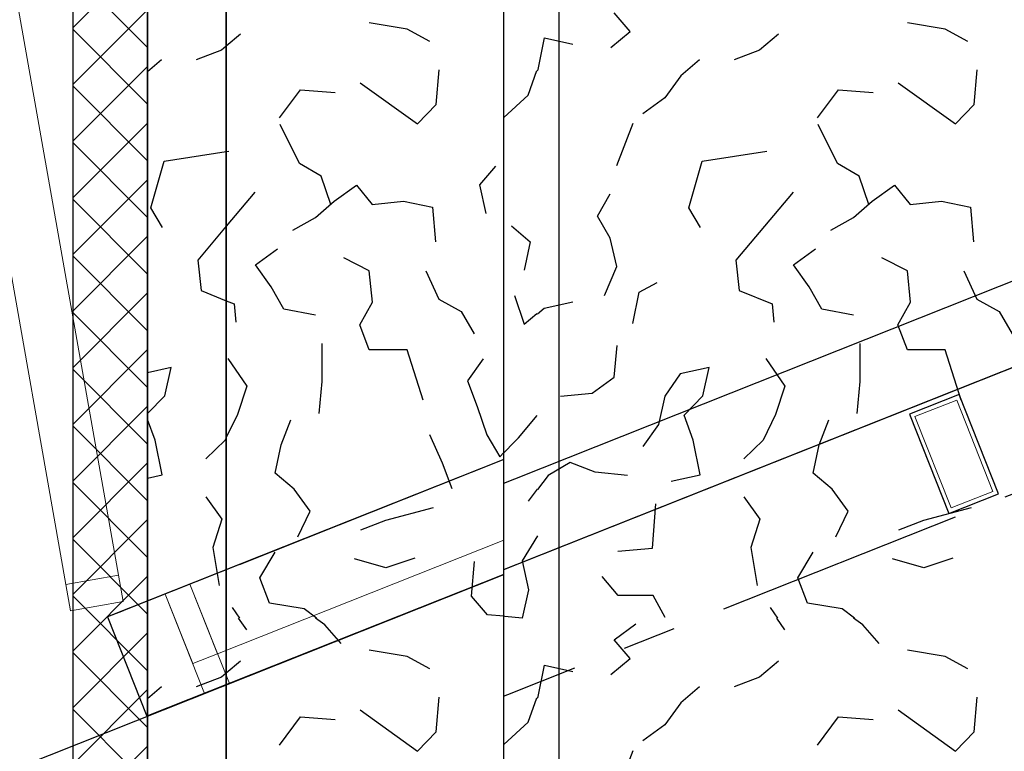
# Model space of a CAD drawing. Extents: x 1006 to 5197, y -24 to 263.
# Tile 36 of 124: x 1035.58 to 1037.42, y 18.53 to 19.9. Entities that reach past the tile are written whole.
import ezdxf

# ---------------------------------------------------------------- set-up
doc = ezdxf.new("R2010")
doc.units = 0
doc.header["$MEASUREMENT"] = 0
for name, pattern in [('B0605', [0.96667, 0.53333, -0.233337, 3.33333e-06, -0.2]), ('B0805', [1.366667, 0.566667, -0.1, 0.033333, -0.1, 0.466667, -0.1]), ('Wipeout_Contour', [1000, 0, -1000])]:
    doc.linetypes.add(name, pattern=pattern)
for name, color, linetype in [('21 Buitenwanden', 7, 'Continuous'), ('27 Daken', 7, 'Continuous'), ('28 Draagconstructies', 7, 'Continuous'), ('A Patches', 7, 'Continuous'), ('A Stramien', 7, 'Continuous')]:
    doc.layers.add(name, color=color, linetype=linetype)
doc.styles.get("Standard").update_dxf_attribs({"font": 'txt', "bigfont": 'BIGFONT.SHX'})
doc.dimstyles.new('GENERATED_STYLE__1', dxfattribs={"dimtxt": 0.25, "dimasz": 0.19, "dimexe": 0.18, "dimexo": 0, "dimgap": 0.09, "dimtad": 1, "dimdec": 0, "dimlfac": 1000, "dimzin": 0, "dimdsep": 46, "dimtxsty": 'Standard', "dimblk": 'ARROWHEAD_7', "dimblk1": 'ARROWHEAD_7', "dimblk2": 'ARROWHEAD_7', "dimcen": 0.09, "dimclrd": 7, "dimclre": 7, "dimclrt": 7, "dimadec": 1, "dimazin": 0, "dimtfac": 1, "dimtdec": 4, "dimtmove": 0, "dimatfit": 3, "dimfxl": 0, "dimtolj": 1, "dimtzin": 0, "dimarcsym": 0})
doc.dimstyles.new('GENERATED_STYLE__2', dxfattribs={"dimtxt": 0.25, "dimasz": 0.19, "dimexe": 0.18, "dimexo": 0, "dimgap": 0.09, "dimtad": 1, "dimtih": 1, "dimtoh": 1, "dimdec": 0, "dimlfac": 1000, "dimzin": 0, "dimdsep": 46, "dimtxsty": 'Standard', "dimblk": 'ARROWHEAD_7', "dimblk1": 'ARROWHEAD_7', "dimblk2": 'ARROWHEAD_7', "dimcen": 0.09, "dimclrd": 7, "dimclre": 7, "dimclrt": 7, "dimadec": 1, "dimazin": 0, "dimtfac": 1, "dimtdec": 4, "dimtmove": 0, "dimatfit": 3, "dimfxl": 0, "dimtolj": 1, "dimtzin": 0, "dimarcsym": 0})

# ---------------------------------------------------------------- blocks, each defined once
blk = doc.blocks.new('WALL_481_2', base_point=(1035.8002, 18.7634))
at = {"color": 254, "linetype": 'Wipeout_Contour', "lineweight": 0, "ltscale": 4164.534371}
blk.add_wipeout([(1035.7404, 18.5782), (1046.1084, 22.7001), (1046.053, 22.8395), (1035.8002, 18.7634)], dxfattribs=at).dxf.layer = '21 Buitenwanden'
at = {"layer": '21 Buitenwanden', "linetype": 'Continuous'}
for p, q in [((1046.053, 22.8395), (1035.8002, 18.7634)), ((1035.7404, 18.5782), (1046.1084, 22.7001))]:
    blk.add_line(p, q, dxfattribs=at)
blk = doc.blocks.new('*D345', base_point=(988.2137, 0))
at = {"layer": 'A Stramien', "linetype": 'Continuous'}
for p, q in [((1027.0884, 19.7929), (1026.95, 20.1415)), ((1020.3743, 17.3276), (1027.0657, 19.9857)), ((1013.8894, 14.7515), (1020.3743, 17.3276))]:
    blk.add_line(p, q, dxfattribs=at)
blk.add_circle((1027.0192, 19.9672), 0.05, dxfattribs=at)
at = {"layer": 'A Stramien', "insert": (1023.179, 18.7645), "char_height": 0.25, "attachment_point": 1, "rotation": 21.665}
blk.add_mtext('{7.200}', dxfattribs=at)
blk = doc.blocks.new('ARROWHEAD_7')
at = {"color": 0, "linetype": 'Continuous', "lineweight": 0}
for p, q in [((0, -0.25), (0, 0.25)), ((0, 0), (-1, 0)), ((-0.25, 0), (0.25, 0))]:
    blk.add_line(p, q, dxfattribs=at)
blk.add_circle((0, 0), 0.25, dxfattribs=at)
blk = doc.blocks.new('*D346', base_point=(988.2137, 0))
at = {"layer": 'A Stramien', "linetype": 'Continuous'}
for p, q in [((1033.7798, 22.451), (1033.6414, 22.7995)), ((1027.0657, 19.9857), (1033.7571, 22.6437)), ((1020.3743, 17.3276), (1027.0657, 19.9857))]:
    blk.add_line(p, q, dxfattribs=at)
blk.add_circle((1033.7106, 22.6253), 0.05, dxfattribs=at)
at = {"layer": 'A Stramien', "insert": (1029.8704, 21.4226), "char_height": 0.25, "attachment_point": 1, "rotation": 21.665}
blk.add_mtext('{7.200}', dxfattribs=at)
blk = doc.blocks.new('*D347', base_point=(988.2137, 0))
at = {"layer": 'A Stramien', "linetype": 'Continuous'}
for p, q in [((1040.4712, 25.1091), (1040.3328, 25.4576)), ((1033.7571, 22.6437), (1040.4484, 25.3018)), ((1027.0657, 19.9857), (1033.7571, 22.6437))]:
    blk.add_line(p, q, dxfattribs=at)
blk.add_circle((1040.402, 25.2834), 0.05, dxfattribs=at)
at = {"layer": 'A Stramien', "insert": (1036.5618, 24.0807), "char_height": 0.25, "attachment_point": 1, "rotation": 21.665}
blk.add_mtext('{7.200}', dxfattribs=at)
blk = doc.blocks.new('*D348', base_point=(988.2137, 0))
at = {"layer": 'A Stramien', "linetype": 'Continuous'}
for p, q in [((1047.1626, 27.7672), (1047.0241, 28.1157)), ((1040.4484, 25.3018), (1047.1398, 27.9599)), ((1033.7571, 22.6437), (1040.4484, 25.3018))]:
    blk.add_line(p, q, dxfattribs=at)
blk.add_circle((1047.0934, 27.9415), 0.05, dxfattribs=at)
at = {"layer": 'A Stramien', "insert": (1044.457, 27.217), "char_height": 0.25, "attachment_point": 1, "rotation": 21.665}
blk.add_mtext('{7.200}', dxfattribs=at)
blk = doc.blocks.new('*D349', base_point=(988.2137, 0))
at = {"layer": 'A Stramien', "linetype": 'Continuous'}
for p, q in [((1053.854, 30.4253), (1053.7155, 30.7738)), ((1047.1398, 27.9599), (1053.8312, 30.618)), ((1040.4484, 25.3018), (1047.1398, 27.9599))]:
    blk.add_line(p, q, dxfattribs=at)
at = {"layer": 'A Stramien', "insert": (1049.9445, 29.3969), "char_height": 0.25, "attachment_point": 1, "rotation": 21.665}
blk.add_mtext('{7.200}', dxfattribs=at)
blk = doc.blocks.new('*D350', base_point=(988.2137, 0))
at = {"layer": 'A Stramien', "linetype": 'Continuous'}
for p, q in [((1053.8312, 30.618), (1057.1769, 31.9471)), ((1047.1398, 27.9599), (1053.8312, 30.618))]:
    blk.add_line(p, q, dxfattribs=at)
blk.add_circle((1053.7847, 30.5996), 0.05, dxfattribs=at)
at = {"layer": 'A Stramien', "insert": (1054.9631, 31.3904), "char_height": 0.25, "attachment_point": 1, "rotation": 21.665}
blk.add_mtext('{3.600}', dxfattribs=at)
blk = doc.blocks.new('*D351', base_point=(988.2137, 0))
at = {"layer": 'A Stramien', "linetype": 'Continuous'}
for p, q in [((1063.891, 34.4124), (1063.7526, 34.7609)), ((1063.7753, 34.5682), (1063.9147, 34.6236)), ((1057.1769, 31.9471), (1063.7753, 34.5682)), ((1057.1996, 31.7543), (1057.0612, 32.1029)), ((1053.8312, 30.618), (1057.1769, 31.9471))]:
    blk.add_line(p, q, dxfattribs=at)
for centre in [(1063.8218, 34.5867), (1057.1304, 31.9286)]:
    blk.add_circle(centre, 0.05, dxfattribs=at)
at = {"layer": 'A Stramien', "insert": (1059.9816, 33.384), "char_height": 0.25, "attachment_point": 1, "rotation": 21.665}
blk.add_mtext('{7.200}', dxfattribs=at)
blk = doc.blocks.new('*D355', base_point=(988.2137, 0))
at = {"layer": 'A Stramien', "linetype": 'Continuous'}
for p, q in [((1032.4831, 33.5873), (1032.4831, 33.9623)), ((1044.0071, 33.5873), (1044.0071, 33.9623)), ((1030.7271, 33.7748), (1032.5331, 33.7748)), ((1032.5331, 33.7748), (1044.0571, 33.7748))]:
    blk.add_line(p, q, dxfattribs=at)
for centre in [(1032.4831, 33.7748), (1044.0071, 33.7748)]:
    blk.add_circle(centre, 0.05, dxfattribs=at)
at = {"layer": 'A Stramien', "insert": (1037.7404, 34.0748), "char_height": 0.25, "attachment_point": 1}
blk.add_mtext('{11.524}', dxfattribs=at)
blk = doc.blocks.new('*D356', base_point=(988.2137, 0))
at = {"layer": 'A Stramien', "linetype": 'Continuous'}
for p, q in [((1044.0071, 33.5873), (1044.0071, 33.9623)), ((1049.8006, 33.5873), (1049.8006, 33.9623)), ((1032.5331, 33.7748), (1044.0571, 33.7748)), ((1044.0571, 33.7748), (1049.8506, 33.7748))]:
    blk.add_line(p, q, dxfattribs=at)
for centre in [(1044.0071, 33.7748), (1049.8006, 33.7748)]:
    blk.add_circle(centre, 0.05, dxfattribs=at)
at = {"layer": 'A Stramien', "insert": (1046.4909, 34.0748), "char_height": 0.25, "attachment_point": 1}
blk.add_mtext('{5.794}', dxfattribs=at)
blk = doc.blocks.new('*D357', base_point=(988.2137, 0))
at = {"layer": 'A Stramien', "linetype": 'Continuous'}
for p, q in [((1049.8006, 33.5873), (1049.8006, 33.9623)), ((1055.5648, 33.5873), (1055.5648, 33.9623)), ((1044.0571, 33.7748), (1049.8506, 33.7748)), ((1049.8506, 33.7748), (1055.6148, 33.7748))]:
    blk.add_line(p, q, dxfattribs=at)
for centre in [(1049.8006, 33.7748), (1055.5648, 33.7748)]:
    blk.add_circle(centre, 0.05, dxfattribs=at)
at = {"layer": 'A Stramien', "insert": (1052.2697, 34.0748), "char_height": 0.25, "attachment_point": 1}
blk.add_mtext('{5.764}', dxfattribs=at)
blk = doc.blocks.new('*D358', base_point=(988.2137, 0))
at = {"layer": 'A Stramien', "linetype": 'Continuous'}
for p, q in [((1055.5648, 33.5873), (1055.5648, 33.9623)), ((1061.1964, 33.5873), (1061.1964, 33.9623)), ((1049.8506, 33.7748), (1055.6148, 33.7748)), ((1055.6148, 33.7748), (1061.2464, 33.7748))]:
    blk.add_line(p, q, dxfattribs=at)
for centre in [(1055.5648, 33.7748), (1061.1964, 33.7748)]:
    blk.add_circle(centre, 0.05, dxfattribs=at)
at = {"layer": 'A Stramien', "insert": (1057.9676, 34.0748), "char_height": 0.25, "attachment_point": 1}
blk.add_mtext('{5.632}', dxfattribs=at)
blk = doc.blocks.new('*D359', base_point=(988.2137, 0))
at = {"layer": 'A Stramien', "linetype": 'Continuous'}
for p, q in [((1061.1964, 33.5873), (1061.1964, 33.9623)), ((1067.2372, 33.5873), (1067.2372, 33.9623)), ((1055.6148, 33.7748), (1061.2464, 33.7748)), ((1061.2464, 33.7748), (1067.1872, 33.7748)), ((1067.1872, 33.7748), (1067.3372, 33.7748))]:
    blk.add_line(p, q, dxfattribs=at)
for centre in [(1061.1964, 33.7748), (1067.2372, 33.7748)]:
    blk.add_circle(centre, 0.05, dxfattribs=at)
at = {"layer": 'A Stramien', "insert": (1063.8039, 34.0748), "char_height": 0.25, "attachment_point": 1}
blk.add_mtext('{6.041}', dxfattribs=at)
blk = doc.blocks.new('*D364', base_point=(988.2137, 0))
at = {"layer": 'A Stramien', "linetype": 'Continuous'}
for p, q in [((1043.4001, -2.1848), (1043.4001, -1.8098)), ((1046.4001, -2.1848), (1046.4001, -1.8098)), ((1032.5331, -1.9973), (1043.4501, -1.9973)), ((1043.4501, -1.9973), (1046.4501, -1.9973))]:
    blk.add_line(p, q, dxfattribs=at)
for centre in [(1043.4001, -1.9973), (1046.4001, -1.9973)]:
    blk.add_circle(centre, 0.05, dxfattribs=at)
at = {"layer": 'A Stramien', "insert": (1044.4871, -1.6973), "char_height": 0.25, "attachment_point": 1}
blk.add_mtext('{3.000}', dxfattribs=at)
blk = doc.blocks.new('*D365', base_point=(988.2137, 0))
at = {"layer": 'A Stramien', "linetype": 'Continuous'}
for p, q in [((1046.4001, -2.1848), (1046.4001, -1.8098)), ((1053.6001, -2.1848), (1053.6001, -1.8098)), ((1043.4501, -1.9973), (1046.4501, -1.9973)), ((1046.4501, -1.9973), (1053.6501, -1.9973))]:
    blk.add_line(p, q, dxfattribs=at)
for centre in [(1046.4001, -1.9973), (1053.6001, -1.9973)]:
    blk.add_circle(centre, 0.05, dxfattribs=at)
at = {"layer": 'A Stramien', "insert": (1049.5871, -1.6973), "char_height": 0.25, "attachment_point": 1}
blk.add_mtext('{7.200}', dxfattribs=at)
blk = doc.blocks.new('*D410', base_point=(988.2137, 0))
at = {"layer": 'A Stramien', "linetype": 'Continuous'}
for p, q in [((1036.0447, 20.9169), (1035.9796, 21.2862)), ((1035.9629, 21.0928), (1036.1106, 21.1189)), ((1021.1434, 18.4798), (1035.9629, 21.0928)), ((1014.4135, 17.2931), (1021.1434, 18.4798))]:
    blk.add_line(p, q, dxfattribs=at)
blk.add_circle((1036.0121, 21.1015), 0.05, dxfattribs=at)
at = {"layer": 'A Stramien', "insert": (1028.004, 19.9941), "char_height": 0.25, "attachment_point": 1, "rotation": 10}
blk.add_mtext('{15.148}', dxfattribs=at)
blk = doc.blocks.new('ROOF_46_2', base_point=(1041.8905, 22.2177))
at = {"layer": '27 Daken', "linetype": 'Continuous', "flags": 128}
blk.add_lwpolyline([(1036.5903, 20.7314), (1031.7977, 19.3874), (1031.7977, 13.0972), (1036.5903, 15.001)], close=True, dxfattribs=at)
blk = doc.blocks.new('*X466', base_point=(988.2137, 0))
at = {"layer": '27 Daken', "linetype": 'Continuous'}
for p, q in [((1036.7227, 19.882), (1036.6927, 19.917)), ((1036.3057, 19.886), (1036.2347, 19.898)), ((1036.3477, 19.863), (1036.3057, 19.886)), ((1037.3127, 19.886), (1037.2417, 19.898)), ((1037.3547, 19.863), (1037.3127, 19.886)), ((1035.9937, 19.877), (1035.9653, 19.8533)), ((1036.5507, 19.811), (1036.5627, 19.87)), ((1036.5627, 19.87), (1036.6157, 19.858)), ((1036.6867, 19.852), (1036.7227, 19.882)), ((1037.0007, 19.877), (1036.9647, 19.847)), ((1036.9647, 19.847), (1036.9177, 19.829)), ((1036.8527, 19.829), (1036.8177, 19.799)), ((1036.3597, 19.745), (1036.3657, 19.81)), ((1036.5317, 19.763), (1036.548, 19.8089)), ((1036.5497, 19.8082), (1036.5507, 19.811)), ((1036.8177, 19.799), (1036.7877, 19.758)), ((1037.3667, 19.745), (1037.3727, 19.81)), ((1036.2177, 19.786), (1036.3247, 19.709)), ((1037.2247, 19.786), (1037.3317, 19.709)), ((1036.0667, 19.72), (1036.1057, 19.773)), ((1036.1057, 19.773), (1036.1707, 19.768)), ((1036.4867, 19.721), (1036.5317, 19.763)), ((1036.7877, 19.758), (1036.7467, 19.728)), ((1037.0737, 19.72), (1037.1127, 19.773)), ((1037.1127, 19.773), (1037.1777, 19.768)), ((1036.3247, 19.709), (1036.3597, 19.745)), ((1037.3317, 19.709), (1037.3667, 19.745)), ((1036.1037, 19.635), (1036.0677, 19.708)), ((1036.6977, 19.631), (1036.7287, 19.71)), ((1037.1107, 19.635), (1037.0747, 19.708)), ((1035.9653, 19.657), (1035.9717, 19.658)), ((1036.8577, 19.639), (1036.9787, 19.658)), ((1036.1447, 19.611), (1036.1037, 19.635)), ((1036.4707, 19.63), (1036.4407, 19.595)), ((1036.8327, 19.552), (1036.8577, 19.639)), ((1037.1517, 19.611), (1037.1107, 19.635)), ((1036.1627, 19.558), (1036.1447, 19.611)), ((1037.1697, 19.558), (1037.1517, 19.611)), ((1036.1687, 19.564), (1036.2107, 19.594)), ((1036.2107, 19.594), (1036.2397, 19.558)), ((1036.4407, 19.595), (1036.4527, 19.541)), ((1037.1757, 19.564), (1037.2177, 19.594)), ((1037.2177, 19.594), (1037.2467, 19.558)), ((1036.0207, 19.581), (1035.9653, 19.5152)), ((1036.6617, 19.536), (1036.6857, 19.578)), ((1037.0277, 19.581), (1036.9207, 19.454)), ((1036.1337, 19.534), (1036.1687, 19.564)), ((1036.2397, 19.558), (1036.2987, 19.564)), ((1036.2987, 19.564), (1036.3527, 19.553)), ((1037.1407, 19.534), (1037.1757, 19.564)), ((1037.2467, 19.558), (1037.3057, 19.564)), ((1037.3057, 19.564), (1037.3597, 19.553)), ((1036.3527, 19.553), (1036.3587, 19.488)), ((1036.6857, 19.495), (1036.6617, 19.536)), ((1036.8547, 19.515), (1036.8327, 19.552)), ((1037.3597, 19.553), (1037.3657, 19.488)), ((1036.0917, 19.51), (1036.1337, 19.534)), ((1036.5007, 19.518), (1036.5357, 19.488)), ((1037.0987, 19.51), (1037.1407, 19.534)), ((1036.5357, 19.488), (1036.5247, 19.435)), ((1036.6977, 19.442), (1036.6857, 19.495)), ((1036.0217, 19.445), (1036.0627, 19.475)), ((1037.0287, 19.445), (1037.0697, 19.475)), ((1036.0507, 19.404), (1036.0217, 19.445)), ((1036.2347, 19.434), (1036.1867, 19.458)), ((1036.9207, 19.454), (1036.9267, 19.397)), ((1037.0577, 19.404), (1037.0287, 19.445)), ((1037.2417, 19.434), (1037.1937, 19.458)), ((1036.2407, 19.375), (1036.2347, 19.434)), ((1036.3407, 19.434), (1036.3647, 19.381)), ((1036.6747, 19.388), (1036.6977, 19.442)), ((1037.2477, 19.375), (1037.2417, 19.434)), ((1037.3477, 19.434), (1037.3717, 19.381)), ((1036.7397, 19.394), (1036.7737, 19.412)), ((1036.0747, 19.362), (1036.0507, 19.404)), ((1036.5067, 19.388), (1036.5247, 19.334)), ((1036.7277, 19.335), (1036.7397, 19.394)), ((1036.9267, 19.397), (1036.9887, 19.372)), ((1037.0817, 19.362), (1037.0577, 19.404)), ((1035.9653, 19.3786), (1035.9817, 19.372)), ((1035.9817, 19.372), (1035.9847, 19.338)), ((1036.2167, 19.333), (1036.2407, 19.375)), ((1036.3647, 19.381), (1036.4067, 19.358)), ((1036.5617, 19.364), (1036.6157, 19.376)), ((1036.9887, 19.372), (1036.9917, 19.338)), ((1037.2237, 19.333), (1037.2477, 19.375)), ((1037.3717, 19.381), (1037.4137, 19.358)), ((1036.1337, 19.351), (1036.0747, 19.362)), ((1036.4067, 19.358), (1036.4307, 19.316)), ((1036.5247, 19.334), (1036.5483, 19.3542)), ((1036.5497, 19.3537), (1036.5617, 19.364)), ((1037.1407, 19.351), (1037.0817, 19.362)), ((1037.4137, 19.358), (1037.4377, 19.316)), ((1036.2347, 19.286), (1036.2167, 19.333)), ((1037.2417, 19.286), (1037.2237, 19.333)), ((1036.1467, 19.227), (1036.1467, 19.298)), ((1037.1537, 19.227), (1037.1537, 19.298)), ((1036.3057, 19.286), (1036.2347, 19.286)), ((1036.3357, 19.192), (1036.3057, 19.286)), ((1036.6927, 19.235), (1036.6987, 19.294)), ((1037.3127, 19.286), (1037.2417, 19.286)), ((1037.3427, 19.192), (1037.3127, 19.286)), ((1035.9697, 19.27), (1036.0057, 19.218)), ((1036.4477, 19.269), (1036.4187, 19.228)), ((1036.9767, 19.27), (1037.0127, 19.218)), ((1036.8167, 19.241), (1036.7877, 19.199)), ((1036.8707, 19.253), (1036.8167, 19.241)), ((1036.8587, 19.2), (1036.8707, 19.253)), ((1036.1407, 19.167), (1036.1467, 19.227)), ((1036.4187, 19.228), (1036.4367, 19.18)), ((1036.6517, 19.205), (1036.6927, 19.235)), ((1037.1477, 19.167), (1037.1537, 19.227)), ((1036.0057, 19.218), (1035.9877, 19.165)), ((1036.5927, 19.199), (1036.6517, 19.205)), ((1037.0127, 19.218), (1036.9947, 19.165)), ((1036.7877, 19.199), (1036.7757, 19.146)), ((1036.8237, 19.164), (1036.8587, 19.2)), ((1036.4367, 19.18), (1036.4547, 19.127)), ((1035.9877, 19.165), (1035.9653, 19.1181)), ((1036.0697, 19.108), (1036.0877, 19.155)), ((1036.5137, 19.121), (1036.5487, 19.163)), ((1036.8407, 19.117), (1036.8237, 19.164)), ((1036.9947, 19.165), (1036.9717, 19.117)), ((1037.0767, 19.108), (1037.0947, 19.155)), ((1036.7757, 19.146), (1036.7467, 19.105)), ((1036.3717, 19.074), (1036.3477, 19.127)), ((1036.4547, 19.127), (1036.4787, 19.086)), ((1036.4787, 19.086), (1036.5137, 19.121)), ((1036.8537, 19.052), (1036.8407, 19.117)), ((1036.9717, 19.117), (1036.9357, 19.082)), ((1037.3787, 19.074), (1037.3547, 19.127)), ((1036.0587, 19.055), (1036.0697, 19.108)), ((1037.0657, 19.055), (1037.0767, 19.108)), ((1036.6107, 19.075), (1036.5697, 19.051)), ((1036.6577, 19.057), (1036.6107, 19.075)), ((1036.3897, 19.026), (1036.3717, 19.074)), ((1036.7177, 19.051), (1036.6577, 19.057)), ((1037.3967, 19.026), (1037.3787, 19.074)), ((1036.0937, 19.025), (1036.0587, 19.055)), ((1036.5697, 19.051), (1036.5497, 19.0243)), ((1036.7997, 19.04), (1036.8537, 19.052)), ((1037.1007, 19.025), (1037.0657, 19.055)), ((1036.1237, 18.984), (1036.0937, 19.025)), ((1036.5486, 19.0254), (1036.5317, 19.003)), ((1037.1307, 18.984), (1037.1007, 19.025)), ((1036.9357, 19.011), (1036.9657, 18.969)), ((1036.1007, 18.936), (1036.1237, 18.984)), ((1036.2657, 18.967), (1036.3547, 18.991)), ((1036.7647, 18.915), (1036.7707, 18.998)), ((1037.1077, 18.936), (1037.1307, 18.984)), ((1037.2727, 18.967), (1037.3617, 18.991)), ((1036.2187, 18.949), (1036.2657, 18.967)), ((1036.9657, 18.969), (1036.9487, 18.916)), ((1037.2257, 18.949), (1037.2727, 18.967)), ((1036.5497, 18.938), (1036.5207, 18.891)), ((1036.6997, 18.909), (1036.7647, 18.915)), ((1036.9487, 18.916), (1036.9607, 18.845)), ((1036.0297, 18.859), (1036.0587, 18.907)), ((1036.2657, 18.878), (1036.2067, 18.895)), ((1036.3197, 18.896), (1036.2657, 18.878)), ((1036.4257, 18.825), (1036.4317, 18.89)), ((1036.5207, 18.891), (1036.5327, 18.837)), ((1037.0367, 18.859), (1037.0657, 18.907)), ((1037.2727, 18.878), (1037.2137, 18.895)), ((1037.3267, 18.896), (1037.2727, 18.878)), ((1036.0477, 18.812), (1036.0297, 18.859)), ((1036.7007, 18.826), (1036.6707, 18.862)), ((1037.0547, 18.812), (1037.0367, 18.859)), ((1036.5327, 18.837), (1036.5207, 18.784)), ((1036.4557, 18.79), (1036.4257, 18.825)), ((1036.7657, 18.826), (1036.7007, 18.826)), ((1036.7887, 18.785), (1036.7657, 18.826)), ((1035.9777, 18.804), (1035.9915, 18.784)), ((1036.1127, 18.801), (1036.0477, 18.812)), ((1036.136, 18.784), (1036.1127, 18.801)), ((1036.9847, 18.804), (1036.9985, 18.784)), ((1037.1197, 18.801), (1037.0547, 18.812)), ((1037.143, 18.784), (1037.1197, 18.801)), ((1035.9895, 18.784), (1036.0047, 18.762)), ((1036.1517, 18.771), (1036.134, 18.784)), ((1036.5207, 18.784), (1036.4557, 18.79)), ((1036.9965, 18.784), (1037.0117, 18.762)), ((1037.1587, 18.771), (1037.141, 18.784)), ((1036.1817, 18.736), (1036.1517, 18.771)), ((1036.6927, 18.743), (1036.7337, 18.773)), ((1037.1887, 18.736), (1037.1587, 18.771)), ((1036.7227, 18.708), (1036.6927, 18.743)), ((1036.3057, 18.712), (1036.2347, 18.724)), ((1036.3477, 18.689), (1036.3057, 18.712)), ((1036.6867, 18.678), (1036.7227, 18.708)), ((1037.3127, 18.712), (1037.2417, 18.724)), ((1037.3547, 18.689), (1037.3127, 18.712)), ((1035.9937, 18.703), (1035.9653, 18.6793)), ((1036.5507, 18.637), (1036.5627, 18.696)), ((1036.5627, 18.696), (1036.6157, 18.684)), ((1037.0007, 18.703), (1036.9647, 18.673)), ((1036.9647, 18.673), (1036.9177, 18.655)), ((1036.8527, 18.655), (1036.8177, 18.625)), ((1036.3597, 18.571), (1036.3657, 18.636)), ((1036.5317, 18.589), (1036.548, 18.6349)), ((1036.5497, 18.6342), (1036.5507, 18.637)), ((1037.3667, 18.571), (1037.3727, 18.636)), ((1036.8177, 18.625), (1036.7877, 18.584)), ((1036.0667, 18.546), (1036.1057, 18.599)), ((1036.1057, 18.599), (1036.1707, 18.594)), ((1036.2177, 18.612), (1036.3247, 18.535)), ((1037.0737, 18.546), (1037.1127, 18.599)), ((1037.1127, 18.599), (1037.1777, 18.594)), ((1037.2247, 18.612), (1037.3317, 18.535)), ((1036.4867, 18.547), (1036.5317, 18.589)), ((1036.7877, 18.584), (1036.7467, 18.554)), ((1036.3247, 18.535), (1036.3597, 18.571)), ((1037.3317, 18.535), (1037.3667, 18.571)), ((1036.6977, 18.457), (1036.7287, 18.536))]:
    blk.add_line(p, q, dxfattribs=at)
blk = doc.blocks.new('HATCH_428_2', base_point=(990.0137, 0))
at = {"layer": '27 Daken', "linetype": 'Continuous'}
blk.add_line((1035.9653, 20.2757), (1035.9653, 15.3555), dxfattribs=at)
blk.add_blockref('*X466', (988.2137, 0), dxfattribs=at)
blk = doc.blocks.new('WALL_351_2', base_point=(1035.4865, 20.5424))
at = {"color": 254, "linetype": 'Wipeout_Contour', "lineweight": 0, "ltscale": 4143.152163}
blk.add_wipeout([(1035.4143, 20.4276), (1035.7404, 18.5782), (1035.8002, 18.7634), (1035.4865, 20.5424)], dxfattribs=at).dxf.layer = '21 Buitenwanden'
at = {"layer": '21 Buitenwanden', "linetype": 'Continuous'}
for p, q in [((1035.8002, 18.7634), (1035.4865, 20.5424)), ((1035.4143, 20.4276), (1035.7404, 18.5782))]:
    blk.add_line(p, q, dxfattribs=at)
blk = doc.blocks.new('COLUMN_64_2', base_point=(1037.329, 19.091))
at = {"color": 254, "linetype": 'Wipeout_Contour', "lineweight": 0, "ltscale": 4150.019044}
blk.add_wipeout([(1037.3239, 18.99), (1037.402, 19.021), (1037.3341, 19.192), (1037.256, 19.161)], dxfattribs=at).dxf.layer = '28 Draagconstructies'
at = {"layer": '28 Draagconstructies', "linetype": 'Continuous', "flags": 128}
blk.add_lwpolyline([(1037.3195, 18.9796), (1037.4124, 19.0165), (1037.3386, 19.2024), (1037.2456, 19.1654)], close=True, dxfattribs=at)
at = {"layer": '28 Draagconstructies', "linetype": 'Continuous', "lineweight": 0, "flags": 128}
blk.add_lwpolyline([(1037.3239, 18.99), (1037.402, 19.021), (1037.3341, 19.192), (1037.256, 19.161)], close=True, dxfattribs=at)
blk = doc.blocks.new('COLUMN_71_2', base_point=(1036.0214, 18.5715))
at = {"color": 254, "linetype": 'Wipeout_Contour', "lineweight": 0, "ltscale": 4144.751745}
blk.add_wipeout([(1036.0163, 18.4705), (1036.0944, 18.5015), (1036.0265, 18.6725), (1035.9484, 18.6415)], dxfattribs=at).dxf.layer = '28 Draagconstructies'
at = {"layer": '28 Draagconstructies', "linetype": 'Continuous', "flags": 128}
blk.add_lwpolyline([(1036.0119, 18.4601), (1036.1048, 18.497), (1036.031, 18.6829), (1035.938, 18.646)], close=True, dxfattribs=at)
at = {"layer": '28 Draagconstructies', "linetype": 'Continuous', "lineweight": 0, "flags": 128}
blk.add_lwpolyline([(1036.0163, 18.4705), (1036.0944, 18.5015), (1036.0265, 18.6725), (1035.9484, 18.6415)], close=True, dxfattribs=at)
blk = doc.blocks.new('*X579', base_point=(988.2137, 0))
at = {"layer": 'A Patches', "linetype": 'Continuous'}
for p, q in [((1036.3057, 19.886), (1036.2347, 19.898)), ((1036.3477, 19.863), (1036.3057, 19.886)), ((1035.9937, 19.877), (1035.967, 19.8547)), ((1036.3597, 19.745), (1036.3657, 19.81)), ((1036.2177, 19.786), (1036.3247, 19.709)), ((1036.0667, 19.72), (1036.1057, 19.773)), ((1036.1057, 19.773), (1036.1707, 19.768)), ((1036.3247, 19.709), (1036.3597, 19.745)), ((1036.1037, 19.635), (1036.0677, 19.708)), ((1035.967, 19.6573), (1035.9717, 19.658)), ((1036.1447, 19.611), (1036.1037, 19.635)), ((1036.4707, 19.63), (1036.4407, 19.595)), ((1036.1627, 19.558), (1036.1447, 19.611)), ((1036.1687, 19.564), (1036.2107, 19.594)), ((1036.2107, 19.594), (1036.2397, 19.558)), ((1036.4407, 19.595), (1036.4527, 19.541)), ((1036.0207, 19.581), (1035.967, 19.5172)), ((1036.1337, 19.534), (1036.1687, 19.564)), ((1036.2397, 19.558), (1036.2987, 19.564)), ((1036.2987, 19.564), (1036.3527, 19.553)), ((1036.3527, 19.553), (1036.3587, 19.488)), ((1036.0917, 19.51), (1036.1337, 19.534)), ((1036.0217, 19.445), (1036.0627, 19.475)), ((1036.0507, 19.404), (1036.0217, 19.445)), ((1036.2347, 19.434), (1036.1867, 19.458)), ((1036.2407, 19.375), (1036.2347, 19.434)), ((1036.3407, 19.434), (1036.3647, 19.381)), ((1036.0747, 19.362), (1036.0507, 19.404)), ((1035.967, 19.378), (1035.9817, 19.372)), ((1035.9817, 19.372), (1035.9847, 19.338)), ((1036.2167, 19.333), (1036.2407, 19.375)), ((1036.3647, 19.381), (1036.4067, 19.358)), ((1036.1337, 19.351), (1036.0747, 19.362)), ((1036.4067, 19.358), (1036.4307, 19.316)), ((1036.2347, 19.286), (1036.2167, 19.333)), ((1036.1467, 19.227), (1036.1467, 19.298)), ((1036.3057, 19.286), (1036.2347, 19.286)), ((1036.3357, 19.192), (1036.3057, 19.286)), ((1035.9697, 19.27), (1036.0057, 19.218)), ((1036.4477, 19.269), (1036.4187, 19.228)), ((1036.1407, 19.167), (1036.1467, 19.227)), ((1036.4187, 19.228), (1036.4367, 19.18)), ((1036.0057, 19.218), (1035.9877, 19.165)), ((1036.4367, 19.18), (1036.4547, 19.127)), ((1035.9877, 19.165), (1035.967, 19.1217)), ((1036.0697, 19.108), (1036.0877, 19.155)), ((1036.3717, 19.074), (1036.3477, 19.127)), ((1036.4547, 19.127), (1036.4787, 19.086)), ((1036.0587, 19.055), (1036.0697, 19.108)), ((1036.4787, 19.086), (1036.4865, 19.0938)), ((1036.3897, 19.026), (1036.3717, 19.074)), ((1036.0937, 19.025), (1036.0587, 19.055)), ((1036.1237, 18.984), (1036.0937, 19.025)), ((1036.1007, 18.936), (1036.1237, 18.984)), ((1036.2657, 18.967), (1036.3547, 18.991)), ((1036.2187, 18.949), (1036.2657, 18.967)), ((1036.0297, 18.859), (1036.0587, 18.907)), ((1036.2657, 18.878), (1036.2067, 18.895)), ((1036.3197, 18.896), (1036.2657, 18.878)), ((1036.4257, 18.825), (1036.4317, 18.89)), ((1036.0477, 18.812), (1036.0297, 18.859)), ((1036.4557, 18.79), (1036.4257, 18.825)), ((1035.9777, 18.804), (1035.9915, 18.784)), ((1036.1127, 18.801), (1036.0477, 18.812)), ((1036.136, 18.784), (1036.1127, 18.801)), ((1035.9895, 18.784), (1036.0047, 18.762)), ((1036.1517, 18.771), (1036.134, 18.784)), ((1036.4865, 18.7872), (1036.4557, 18.79)), ((1036.1817, 18.736), (1036.1517, 18.771)), ((1036.3057, 18.712), (1036.2347, 18.724)), ((1036.3477, 18.689), (1036.3057, 18.712)), ((1035.9937, 18.703), (1035.967, 18.6807)), ((1036.3597, 18.571), (1036.3657, 18.636)), ((1036.0667, 18.546), (1036.1057, 18.599)), ((1036.1057, 18.599), (1036.1707, 18.594)), ((1036.2177, 18.612), (1036.3247, 18.535)), ((1036.3247, 18.535), (1036.3597, 18.571))]:
    blk.add_line(p, q, dxfattribs=at)
blk = doc.blocks.new('*X581', base_point=(988.2137, 0))
at = {"layer": 'A Patches', "linetype": 'Continuous'}
for p, q in [((1035.967, 19.8547), (1035.9577, 19.847)), ((1035.9577, 19.847), (1035.9107, 19.829)), ((1035.8457, 19.829), (1035.8197, 19.8067)), ((1035.8507, 19.639), (1035.967, 19.6573)), ((1035.8257, 19.552), (1035.8507, 19.639)), ((1035.8477, 19.515), (1035.8257, 19.552)), ((1035.967, 19.5172), (1035.9137, 19.454)), ((1035.9137, 19.454), (1035.9197, 19.397)), ((1035.9197, 19.397), (1035.967, 19.378)), ((1035.8637, 19.253), (1035.8197, 19.2432)), ((1035.8517, 19.2), (1035.8637, 19.253)), ((1035.8197, 19.167), (1035.8517, 19.2)), ((1035.8337, 19.117), (1035.8197, 19.1558)), ((1035.8467, 19.052), (1035.8337, 19.117)), ((1035.9647, 19.117), (1035.9287, 19.082)), ((1035.967, 19.1217), (1035.9647, 19.117)), ((1035.8197, 19.046), (1035.8467, 19.052)), ((1035.9287, 19.011), (1035.9587, 18.969)), ((1035.9587, 18.969), (1035.9417, 18.916)), ((1035.9417, 18.916), (1035.9537, 18.845)), ((1035.9577, 18.673), (1035.9107, 18.655)), ((1035.967, 18.6807), (1035.9577, 18.673)), ((1035.8457, 18.655), (1035.8197, 18.6327))]:
    blk.add_line(p, q, dxfattribs=at)
blk = doc.blocks.new('214 2de hoek7_2376_2', base_point=(1030.6457, 12.4184))
at = {"color": 254, "linetype": 'Wipeout_Contour', "lineweight": 0, "ltscale": 9301.549139}
blk.add_wipeout([(1033.6189, 19.6645), (1030.6541, 18.8333), (1030.6541, 12.4184), (1031.1241, 12.4184), (1031.1241, 12.5801), (1036.4865, 14.7103), (1036.4865, 21.0163), (1034.8513, 20.5972), (1034.8439, 20.0079)], dxfattribs=at).dxf.layer = 'A Patches'
at = {"layer": 'A Patches', "linetype": 'Continuous'}
h = blk.add_hatch(dxfattribs=at)
h.set_pattern_fill('13_45gr_isolatie_0002', color=256, style=0, pattern_type=2)
h.set_pattern_definition([(45, (988.21373, 0), (-0.05303301, 0.05303301), []), (135, (988.21373, 0), (0.05303301, 0.05303301), [])])
h.paths.add_polyline_path([(1035.6797, 20.4529), (1035.6797, 14.6301), (1036.4865, 14.9506), (1036.4865, 15.0817), (1035.8197, 14.8169), (1035.8197, 20.4921)], flags=0)
for p, q in [((1035.6797, 20.4529), (1035.6797, 14.6301)), ((1036.4865, 15.5673), (1036.4865, 20.4127)), ((1035.8197, 14.8169), (1035.8197, 20.2683)), ((1035.967, 20.267), (1035.967, 15.3471)), ((1035.967, 15.3471), (1035.967, 20.267)), ((1035.8197, 20.2257), (1035.8197, 15.2847)), ((1036.4865, 19.0807), (1035.7446, 18.786)), ((1036.4865, 19.0806), (1035.7766, 18.7986)), ((1035.5843, 18.507), (1036.4865, 18.8654)), ((1036.4865, 18.8655), (1035.8185, 18.6001)), ((1035.7446, 18.786), (1035.8185, 18.6001))]:
    blk.add_line(p, q, dxfattribs=at)
at = {"layer": 'A Patches', "color": 250, "linetype": 'Continuous', "lineweight": 0}
for p, q in [((1035.5219, 20.2429), (1035.7651, 18.8642)), ((1035.5219, 20.2429), (1035.7651, 18.8642)), ((1035.6666, 18.8468), (1035.4235, 20.2256)), ((1035.6666, 18.8468), (1035.4235, 20.2256)), ((1035.899, 18.8472), (1036.4865, 19.0806)), ((1035.899, 18.8472), (1036.4865, 19.0806)), ((1036.4865, 18.9299), (1035.9507, 18.7171)), ((1035.6666, 18.8468), (1035.7651, 18.8642)), ((1035.6666, 18.8468), (1035.7651, 18.8642)), ((1035.7651, 18.8642), (1035.7737, 18.815)), ((1035.7737, 18.815), (1035.7651, 18.8642)), ((1035.7651, 18.8642), (1035.7737, 18.815)), ((1036.4865, 18.8654), (1035.9729, 18.6613)), ((1035.6753, 18.7976), (1035.6666, 18.8468)), ((1035.6753, 18.7976), (1035.6666, 18.8468)), ((1035.6753, 18.7976), (1035.6666, 18.8468)), ((1035.8526, 18.8287), (1035.899, 18.8472)), ((1035.899, 18.8472), (1035.8526, 18.8287)), ((1035.8526, 18.8287), (1035.899, 18.8472)), ((1035.899, 18.8472), (1035.9729, 18.6613)), ((1035.899, 18.8472), (1035.9507, 18.7171)), ((1035.9264, 18.6429), (1035.8526, 18.8287)), ((1035.9043, 18.6986), (1035.8526, 18.8287)), ((1035.7737, 18.815), (1035.6753, 18.7976)), ((1035.7737, 18.815), (1035.6753, 18.7976)), ((1035.9507, 18.7171), (1035.9043, 18.6986)), ((1035.9729, 18.6613), (1035.9264, 18.6429)), ((1035.9729, 18.6613), (1035.9264, 18.6429))]:
    blk.add_line(p, q, dxfattribs=at)
at = {"layer": 'A Patches', "linetype": 'B0605'}
blk.add_line((1036.4865, 19.0807), (1035.7446, 18.786), dxfattribs=at)
at = {"layer": 'A Patches', "linetype": 'Continuous'}
for name in ['*X579', '*X581']:
    blk.add_blockref(name, (988.2137, 0), dxfattribs=at)

msp = doc.modelspace()

# ---------------------------------------------------------------- block references
at = {"layer": '21 Buitenwanden'}
msp.add_blockref('WALL_481_2', (1035.8002, 18.7634), dxfattribs=at)

# ---------------------------------------------------------------- next in the draw order: linework, layer by layer
at = {"layer": 'A Stramien', "linetype": 'B0805', "flags": 128}
for points in [[(1008.1189, 7.3691), (1092.5526, 40.9097)], [(1040.2215, -2.7711), (1035.4996, 24.0082)]]:
    msp.add_lwpolyline(points, dxfattribs=at)

# ---------------------------------------------------------------- next in the draw order: block references
at = {"layer": '27 Daken', "linetype": 'Continuous'}
msp.add_blockref('HATCH_428_2', (990.0137, 0), dxfattribs=at)
at = {"layer": '27 Daken', "color": 255, "linetype": 'Continuous', "lineweight": 0}
msp.add_blockref('ROOF_46_2', (1041.8905, 22.2177), dxfattribs=at)

# ---------------------------------------------------------------- next in the draw order: dimensions: what is measured, and where the dimension line sits
at = {"layer": 'A Stramien', "linetype": 'Continuous'}
for base, p1, p2, angle, picture, middle in [((1020.3278, 17.3091), (1070.9109, -2.762), (1078.6582, -2.762), 21.665, '*D351', (1060.4685, 33.4429)), ((1020.3278, 17.3091), (1067.0373, -2.762), (1070.9109, -2.762), 21.665, '*D350', (1055.45, 31.4494)), ((1020.3278, 17.3091), (1059.29, -2.762), (1067.0373, -2.762), 21.665, '*D349', (1050.4315, 29.4558)), ((1020.3278, 17.3091), (1051.5427, -2.762), (1059.29, -2.762), 21.665, '*D348', (1044.9439, 27.2759)), ((1020.3278, 17.3091), (1044.0526, -3.4092), (1051.5427, -2.762), 21.665, '*D347', (1037.0487, 24.1396)), ((1021.0942, 18.4711), (1021.0729, 18.5915), (1035.4996, 24.0082), 10, '*D410', (1028.5966, 19.9717)), ((1020.3278, 17.3091), (1036.0482, -2.762), (1044.0526, -3.4092), 21.665, '*D346', (1030.3573, 21.4815)), ((1020.3278, 17.3091), (1022.0742, 12.9128), (1036.0482, -2.762), 21.665, '*D345', (1023.6659, 18.8234))]:
    dim = msp.add_linear_dim(base=base, p1=p1, p2=p2, angle=angle, dimstyle='GENERATED_STYLE__1', dxfattribs=at)
    dim.commit()
    dim.dimension.update_dxf_attribs({"geometry": picture, "text_midpoint": middle})
for base, p1, p2, picture, middle in [((1012.9421, 33.7748), (1032.4831, -2.762), (1044.0071, -1.0535), '*D355', (1038.32, 33.9498)), ((1012.942055, 33.77478), (1044.007097, -1.053492), (1049.8006, 14.689113), '*D356', (1046.965192, 33.94978)), ((1012.9421, 33.7748), (1049.8006, 14.6891), (1055.5648, 16.9733), '*D357', (1052.744, 33.9498)), ((1012.9421, 33.7748), (1055.5648, 16.9733), (1061.1964, 19.0319), '*D358', (1058.4419, 33.9498)), ((1012.9421, 33.7748), (1061.1964, 19.0319), (1067.2372, 21.921), '*D359', (1064.2781, 33.9498)), ((1012.9421, -1.9973), (1043.4001, -2.762), (1046.4001, 26.8048), '*D364', (1044.9614, -1.8223)), ((1012.9421, -1.9973), (1046.4001, 26.8048), (1053.6001, 11.6797), '*D365', (1050.0614, -1.8223))]:
    dim = msp.add_linear_dim(base=base, p1=p1, p2=p2, dimstyle='GENERATED_STYLE__2', dxfattribs=at)
    dim.commit()
    dim.dimension.update_dxf_attribs({"geometry": picture, "text_midpoint": middle})

# ---------------------------------------------------------------- next in the draw order: block references
at = {"layer": '21 Buitenwanden'}
msp.add_blockref('WALL_351_2', (1035.4865, 20.5424), dxfattribs=at)
at = {"layer": '28 Draagconstructies'}
for name, p in [('COLUMN_64_2', (1037.329, 19.091)), ('COLUMN_71_2', (1036.0214, 18.5715))]:
    msp.add_blockref(name, p, dxfattribs=at)

# ---------------------------------------------------------------- next in the draw order: block references
at = {"layer": 'A Patches', "linetype": 'Continuous'}
msp.add_blockref('214 2de hoek7_2376_2', (1030.6457, 12.4184), dxfattribs=at)

doc.saveas('drawing.dxf')
